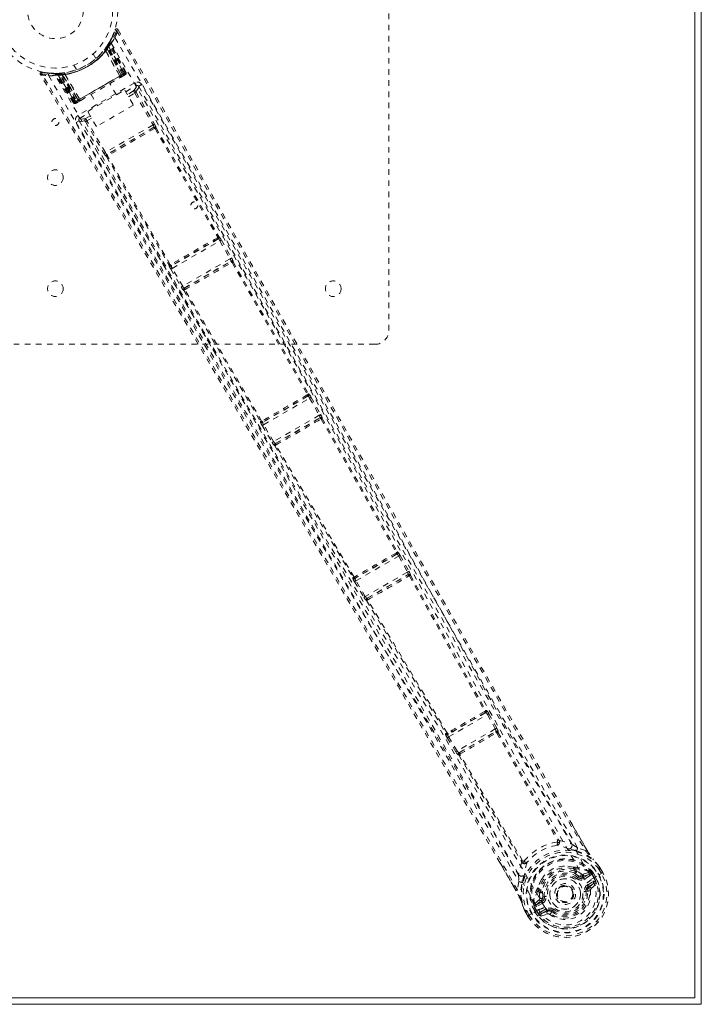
# Model space of a CAD drawing. Header units: inches. Extents: x 13.9 to 73.4, y 20.6 to 56.4.
# Tile 5 of 6: x 61.1 to 73.4, y 20.6 to 38.3. Entities that reach past the tile are written whole.
import ezdxf

# ---------------------------------------------------------------- set-up
doc = ezdxf.new("R2010")
doc.units = ezdxf.units.IN
doc.header["$MEASUREMENT"] = 0
doc.linetypes.add('SLD-Dashed', pattern=[0.075, 0.05, -0.025])
doc.linetypes.add('SLD-Solid', pattern=[0])

msp = doc.modelspace()

# ---------------------------------------------------------------- linework, layer by layer
at = {"color": 7, "linetype": 'SLD-Solid', "lineweight": 15}
for p, q in [((73.386, 20.614), (73.386, 56.364)), ((73.268, 20.732), (73.268, 56.246)), ((73.268, 20.732), (73.268, 56.246)), ((14.004, 20.732), (73.268, 20.732)), ((14.004, 20.732), (73.268, 20.732)), ((13.886, 20.614), (73.386, 20.614))]:
    msp.add_line(p, q, dxfattribs=at)
at = {"color": 7, "linetype": 'SLD-Dashed', "lineweight": 0}
for p, q in [((67.761, 44.239), (67.761, 32.739)), ((62.786, 38.02), (62.834, 38.144)), ((62.889, 38.15), (62.863, 38.135)), ((62.73, 37.913), (62.689, 37.85)), ((62.725, 37.907), (62.782, 38.013)), ((62.748, 37.945), (62.74, 37.931)), ((62.748, 37.916), (62.74, 37.902)), ((63.032, 37.381), (62.748, 37.916)), ((62.794, 38.037), (62.785, 38.014)), ((62.657, 37.808), (62.676, 37.835)), ((62.665, 37.773), (62.663, 37.77)), ((62.92, 37.315), (62.663, 37.77)), ((62.665, 37.773), (62.922, 37.317)), ((62.677, 37.832), (62.7, 37.815)), ((62.687, 37.846), (62.688, 37.848)), ((62.687, 37.817), (62.688, 37.819)), ((62.946, 37.33), (62.687, 37.817)), ((62.729, 37.883), (62.688, 37.819)), ((62.689, 37.85), (62.688, 37.848)), ((62.688, 37.819), (62.947, 37.331)), ((62.696, 37.86), (62.72, 37.844)), ((62.971, 37.345), (62.7, 37.815)), ((62.987, 37.354), (62.712, 37.832)), ((62.72, 37.844), (62.999, 37.361)), ((63.006, 37.361), (62.727, 37.886)), ((63.005, 37.365), (62.729, 37.883)), ((63.021, 37.374), (62.74, 37.902)), ((62.487, 37.631), (62.439, 37.714)), ((61.523, 37.387), (61.649, 37.372)), ((62.093, 37.514), (62.141, 37.431)), ((63.032, 37.381), (62.999, 37.361)), ((63.021, 37.374), (63.032, 37.381)), ((61.755, 37.362), (61.739, 37.362)), ((61.762, 37.361), (61.746, 37.361)), ((61.78, 37.348), (61.764, 37.348)), ((62.085, 36.834), (61.764, 37.348)), ((61.851, 37.365), (61.776, 37.362)), ((62.097, 36.84), (61.78, 37.348)), ((61.8, 37.351), (62.115, 36.847)), ((61.878, 37.351), (61.802, 37.348)), ((62.113, 36.85), (61.802, 37.348)), ((61.84, 37.365), (61.838, 37.364)), ((62.119, 36.853), (61.84, 37.336)), ((61.852, 37.366), (61.851, 37.365)), ((61.854, 37.366), (61.852, 37.366)), ((62.131, 36.86), (61.855, 37.337)), ((61.875, 37.339), (61.872, 37.367)), ((61.875, 37.339), (62.147, 36.869)), ((61.878, 37.351), (61.88, 37.351)), ((62.171, 36.883), (61.878, 37.351)), ((61.88, 37.351), (62.172, 36.884)), ((61.923, 37.374), (61.917, 37.373)), ((61.933, 37.348), (61.929, 37.349)), ((62.195, 36.897), (61.929, 37.349)), ((61.933, 37.348), (62.198, 36.899)), ((62.998, 37.361), (62.119, 36.853)), ((62.131, 36.86), (62.987, 37.354)), ((62.971, 37.345), (62.147, 36.869)), ((62.92, 37.315), (62.922, 37.317)), ((62.947, 37.331), (62.946, 37.33)), ((62.946, 37.297), (62.993, 37.325)), ((62.947, 37.331), (63.005, 37.365)), ((63.189, 37.196), (62.166, 36.606)), ((62.342, 36.68), (63.008, 37.065)), ((62.858, 36.978), (62.742, 37.18)), ((63.008, 37.065), (63.165, 36.793)), ((63.027, 37.033), (63.219, 37.144)), ((63.168, 37.048), (63.055, 36.983)), ((63.26, 37.133), (63.253, 37.141)), ((63.259, 37.133), (63.253, 37.141)), ((63.313, 37.163), (63.26, 37.133)), ((63.262, 37.13), (63.261, 37.131)), ((62.131, 36.86), (62.097, 36.84)), ((62.113, 36.85), (62.171, 36.883)), ((62.153, 36.839), (62.2, 36.867)), ((62.172, 36.884), (62.171, 36.883)), ((62.195, 36.897), (62.198, 36.899)), ((62.212, 36.874), (62.218, 36.877)), ((62.404, 36.985), (62.521, 36.783)), ((63.078, 36.944), (63.189, 37.009)), ((63.189, 37.009), (63.518, 36.436)), ((63.215, 37.024), (63.544, 36.451)), ((62.085, 36.834), (62.097, 36.84)), ((62.499, 36.408), (62.342, 36.68)), ((63.165, 36.793), (62.499, 36.408)), ((62.186, 36.512), (62.134, 36.482)), ((62.182, 36.523), (62.186, 36.512)), ((62.182, 36.523), (62.186, 36.514)), ((62.187, 36.511), (62.188, 36.509)), ((62.196, 36.554), (62.361, 36.648)), ((62.303, 36.497), (62.634, 35.926)), ((62.389, 36.599), (62.305, 36.55)), ((62.412, 36.56), (62.329, 36.512)), ((62.66, 35.941), (62.329, 36.512)), ((63.518, 36.436), (62.66, 35.941)), ((63.533, 36.394), (62.689, 35.906)), ((63.533, 36.394), (63.533, 36.393)), ((63.555, 36.37), (64.682, 34.415)), ((63.574, 36.382), (63.573, 36.382)), ((63.573, 36.382), (64.7, 34.427)), ((62.679, 35.866), (62.68, 35.866)), ((62.68, 35.866), (63.81, 33.912)), ((62.69, 35.907), (62.689, 35.906)), ((63.829, 33.922), (62.699, 35.876)), ((64.693, 34.386), (63.848, 33.898)), ((64.685, 34.384), (64.686, 34.384)), ((64.689, 34.386), (64.693, 34.386)), ((64.7, 34.427), (64.704, 34.427)), ((63.864, 33.856), (64.722, 34.351)), ((64.722, 34.351), (64.905, 34.028)), ((64.748, 34.365), (64.931, 34.043)), ((64.905, 34.028), (64.052, 33.536)), ((63.81, 33.912), (63.807, 33.909)), ((63.839, 33.841), (64.026, 33.521)), ((63.848, 33.898), (63.85, 33.902)), ((63.853, 33.904), (63.854, 33.904)), ((64.052, 33.536), (63.864, 33.856)), ((64.081, 33.501), (64.92, 33.985)), ((64.916, 33.982), (64.916, 33.982)), ((64.92, 33.985), (64.919, 33.984)), ((64.942, 33.961), (66.297, 31.584)), ((64.961, 33.974), (64.96, 33.973)), ((64.96, 33.973), (66.315, 31.596)), ((64.083, 33.501), (64.081, 33.501)), ((64.087, 33.503), (64.087, 33.503)), ((64.071, 33.46), (64.072, 33.46)), ((64.072, 33.46), (65.453, 31.098)), ((65.473, 31.108), (64.092, 33.47)), ((67.511, 32.489), (56.011, 32.489)), ((66.309, 31.556), (65.491, 31.083)), ((66.301, 31.554), (66.301, 31.554)), ((66.304, 31.556), (66.309, 31.556)), ((66.315, 31.596), (66.32, 31.596)), ((66.363, 31.535), (66.535, 31.227)), ((65.508, 31.042), (66.337, 31.52)), ((66.337, 31.52), (66.509, 31.212)), ((66.509, 31.212), (65.689, 30.739)), ((65.453, 31.098), (65.45, 31.094)), ((65.483, 31.026), (65.663, 30.723)), ((65.491, 31.083), (65.494, 31.088)), ((65.497, 31.09), (65.497, 31.09)), ((65.689, 30.739), (65.508, 31.042)), ((65.719, 30.704), (66.524, 31.169)), ((66.52, 31.165), (66.519, 31.165)), ((66.524, 31.169), (66.523, 31.168)), ((66.546, 31.144), (67.896, 28.74)), ((66.565, 31.158), (66.564, 31.156)), ((66.564, 31.156), (67.915, 28.753)), ((65.708, 30.663), (65.71, 30.663)), ((65.71, 30.663), (67.116, 28.292)), ((65.72, 30.704), (65.719, 30.704)), ((65.724, 30.706), (65.724, 30.706)), ((67.136, 28.301), (65.73, 30.673)), ((67.911, 28.713), (67.152, 28.275)), ((67.904, 28.713), (67.911, 28.713)), ((67.915, 28.753), (67.922, 28.753)), ((67.169, 28.233), (67.939, 28.677)), ((67.939, 28.677), (68.096, 28.39)), ((67.965, 28.692), (68.122, 28.405)), ((68.096, 28.39), (67.339, 27.953)), ((67.37, 27.919), (68.11, 28.346)), ((68.11, 28.346), (68.108, 28.344)), ((67.116, 28.292), (67.112, 28.286)), ((67.144, 28.218), (67.314, 27.938)), ((67.152, 28.275), (67.156, 28.281)), ((67.339, 27.953), (67.169, 28.233)), ((68.151, 28.335), (68.15, 28.333)), ((67.36, 27.878), (67.362, 27.878)), ((67.373, 27.92), (67.37, 27.919)), ((69.506, 25.901), (69.518, 25.903)), ((69.506, 25.863), (68.823, 25.468)), ((68.838, 25.425), (69.536, 25.828)), ((69.495, 25.861), (69.506, 25.863)), ((69.536, 25.828), (69.677, 25.569)), ((69.562, 25.842), (69.703, 25.583)), ((69.677, 25.569), (68.992, 25.174)), ((69.026, 25.141), (69.688, 25.523)), ((69.688, 25.523), (69.685, 25.52)), ((69.703, 25.583), (69.715, 25.558)), ((69.729, 25.512), (69.726, 25.508)), ((68.79, 25.487), (68.783, 25.478)), ((68.813, 25.409), (68.967, 25.158)), ((68.818, 25.496), (68.818, 25.496)), ((68.823, 25.468), (68.83, 25.477)), ((68.992, 25.174), (68.838, 25.425)), ((69.707, 25.495), (70.799, 23.562)), ((69.726, 25.508), (70.818, 23.576)), ((68.967, 25.158), (68.982, 25.135)), ((69.016, 25.1), (69.02, 25.101)), ((69.02, 25.101), (70.147, 23.189)), ((69.03, 25.142), (69.026, 25.141)), ((70.169, 23.198), (69.041, 25.111)), ((69.044, 25.118), (69.044, 25.118)), ((71.022, 23.92), (71.326, 23.394)), ((70.8, 23.561), (70.8, 23.562)), ((70.831, 23.563), (70.831, 23.563)), ((71.3, 23.38), (71.159, 23.431)), ((71.434, 23.23), (71.445, 23.216)), ((70.051, 22.658), (69.764, 23.155)), ((70.153, 23.171), (70.153, 23.171)), ((70.169, 23.198), (70.169, 23.197)), ((71.084, 23.08), (71.104, 23.069)), ((71.121, 23.003), (71.102, 23.037)), ((71.12, 23.051), (71.14, 23.017)), ((71.549, 23.092), (71.546, 23.096)), ((71.587, 22.97), (71.548, 23.036)), ((71.612, 22.984), (71.572, 23.052)), ((71.573, 23.052), (71.573, 23.052)), ((71.613, 22.985), (71.573, 23.052)), ((71.18, 22.921), (71.102, 22.976)), ((71.163, 22.898), (71.18, 22.921)), ((71.18, 22.921), (71.2, 22.911)), ((71.249, 22.913), (71.373, 22.956)), ((71.249, 22.913), (71.261, 22.892)), ((71.259, 22.953), (71.37, 22.993)), ((71.373, 22.956), (71.261, 22.892)), ((71.388, 22.93), (71.276, 22.866)), ((71.384, 22.989), (71.37, 22.993)), ((71.388, 22.987), (71.384, 22.989)), ((71.405, 22.971), (71.413, 22.958)), ((71.419, 22.957), (71.405, 22.971)), ((71.413, 22.958), (71.451, 22.892)), ((71.417, 22.872), (71.543, 22.945)), ((71.417, 22.872), (71.417, 22.871)), ((71.42, 22.956), (71.444, 22.973)), ((71.456, 22.894), (71.42, 22.956)), ((71.444, 22.973), (71.445, 22.972)), ((71.445, 22.972), (71.482, 22.909)), ((71.451, 22.892), (71.456, 22.894)), ((71.543, 22.945), (71.563, 22.956)), ((71.563, 22.956), (71.609, 22.982)), ((71.609, 22.982), (71.613, 22.985)), ((70.102, 22.821), (70.076, 22.673)), ((70.443, 22.687), (70.444, 22.71)), ((71.337, 22.76), (71.438, 22.818)), ((71.352, 22.734), (71.453, 22.792)), ((71.362, 22.716), (71.352, 22.734)), ((71.453, 22.792), (71.362, 22.716)), ((71.406, 22.696), (71.497, 22.776)), ((70.451, 22.664), (70.47, 22.631)), ((70.47, 22.631), (70.478, 22.529)), ((70.473, 22.673), (70.492, 22.64)), ((70.525, 22.643), (70.533, 22.548)), ((70.533, 22.548), (70.562, 22.551)), ((70.8, 22.52), (70.793, 22.533)), ((70.805, 22.512), (70.8, 22.52)), ((71.332, 22.649), (71.308, 22.646)), ((70.357, 22.345), (70.383, 22.358)), ((70.357, 22.344), (70.357, 22.345)), ((70.393, 22.28), (70.357, 22.344)), ((70.373, 22.405), (70.372, 22.401)), ((70.373, 22.405), (70.376, 22.419)), ((70.373, 22.405), (70.373, 22.405)), ((70.383, 22.359), (70.373, 22.383)), ((70.466, 22.495), (70.376, 22.419)), ((70.376, 22.419), (70.376, 22.419)), ((70.376, 22.419), (70.376, 22.419)), ((70.378, 22.378), (70.386, 22.365)), ((70.383, 22.359), (70.378, 22.378)), ((70.384, 22.357), (70.419, 22.295)), ((70.386, 22.365), (70.423, 22.298)), ((70.407, 22.399), (70.506, 22.484)), ((70.518, 22.463), (70.407, 22.399)), ((70.533, 22.437), (70.422, 22.373)), ((70.494, 22.273), (70.594, 22.331)), ((70.506, 22.484), (70.518, 22.463)), ((70.201, 22.314), (70.199, 22.318)), ((70.262, 22.205), (70.224, 22.273)), ((70.224, 22.273), (70.224, 22.273)), ((70.225, 22.274), (70.264, 22.205)), ((70.25, 22.287), (70.288, 22.22)), ((70.262, 22.205), (70.266, 22.207)), ((70.312, 22.234), (70.266, 22.207)), ((70.458, 22.318), (70.312, 22.234)), ((70.423, 22.298), (70.419, 22.295)), ((70.423, 22.298), (70.423, 22.298)), ((70.458, 22.318), (70.458, 22.318)), ((70.5, 22.201), (70.615, 22.24)), ((70.509, 22.247), (70.609, 22.305)), ((70.62, 22.288), (70.509, 22.247)), ((70.62, 22.288), (70.609, 22.305)), ((70.657, 22.233), (70.693, 22.28)), ((70.693, 22.28), (70.687, 22.284)), ((70.708, 22.299), (70.693, 22.28))]:
    msp.add_line(p, q, dxfattribs=at)
at = {"color": 7, "linetype": 'SLD-Dashed', "lineweight": 0, "flags": 128}
for points in [[(62.863, 38.135), (63.325, 37.322), (63.806, 36.477), (64.305, 35.601), (64.685, 34.933), (64.736, 34.844), (64.787, 34.755), (64.837, 34.665), (64.889, 34.576), (64.94, 34.486), (65.001, 34.378), (65.183, 34.059), (65.348, 33.768), (65.498, 33.504), (65.633, 33.268), (65.884, 32.827), (66.104, 32.441), (66.429, 31.869), (66.726, 31.348), (66.994, 30.878), (67.295, 30.349), (67.602, 29.811), (68.196, 28.77), (68.829, 27.663), (69.442, 26.594), (70.061, 25.518), (70.686, 24.436), (71.3, 23.38)], [(62.889, 38.15), (64.991, 34.456), (67.094, 30.763), (69.201, 27.073), (71.022, 23.92)], [(62.833, 38.009), (64.056, 35.895), (65.274, 33.778), (66.482, 31.658), (67.678, 29.533), (68.611, 27.862), (69.541, 26.192), (70.473, 24.526), (71.417, 22.872)], [(62.65, 37.796), (62.649, 37.794), (62.649, 37.792), (62.65, 37.79), (62.652, 37.787), (62.654, 37.784), (62.657, 37.78), (62.661, 37.777), (62.665, 37.773)], [(62.706, 37.875), (62.702, 37.867), (62.698, 37.859)], [(62.766, 37.906), (63.987, 35.797), (65.201, 33.684), (66.405, 31.568), (67.597, 29.447), (68.526, 27.779), (69.452, 26.112), (70.382, 24.449), (71.325, 22.798)], [(61.523, 37.384), (61.515, 37.384), (61.507, 37.382), (61.499, 37.378), (61.493, 37.373), (61.489, 37.367), (61.487, 37.36), (61.487, 37.352), (61.49, 37.345)], [(62.066, 37.405), (62.078, 37.407), (62.089, 37.412)], [(61.491, 37.343), (61.492, 37.343), (61.493, 37.344), (61.498, 37.347), (61.507, 37.352), (61.512, 37.355), (61.517, 37.358)], [(69.764, 23.155), (67.927, 26.338), (65.785, 30.008), (63.638, 33.675), (61.491, 37.343)], [(70.076, 22.673), (69.412, 23.832), (68.735, 25.004), (68.043, 26.197), (67.377, 27.343), (66.688, 28.523), (65.999, 29.702), (65.342, 30.825), (64.759, 31.82), (64.352, 32.516), (63.683, 33.659), (63.105, 34.645), (62.555, 35.585), (62.025, 36.49), (61.517, 37.358)], [(61.641, 37.321), (62.86, 35.204), (64.085, 33.091), (65.317, 30.985), (66.558, 28.886), (67.539, 27.243), (68.521, 25.603), (69.497, 23.962), (70.458, 22.318)], [(61.687, 37.367), (61.729, 37.362), (61.914, 37.374)], [(61.739, 37.362), (61.741, 37.362), (61.741, 37.362)], [(70.568, 22.361), (69.592, 24.033), (68.599, 25.699), (67.6, 27.364), (66.602, 29.033), (65.609, 30.707), (64.319, 32.907), (63.038, 35.114), (61.763, 37.327)], [(61.917, 37.373), (61.919, 37.372), (61.92, 37.371), (61.922, 37.369), (61.923, 37.366), (61.925, 37.363), (61.926, 37.358), (61.928, 37.354), (61.929, 37.349)], [(62.198, 36.899), (62.377, 37.002), (62.559, 37.107), (62.741, 37.212), (62.92, 37.315)], [(62.219, 36.877), (62.395, 36.979), (62.573, 37.082), (62.752, 37.185), (62.928, 37.287)], [(62.922, 37.317), (62.931, 37.322), (62.938, 37.326), (62.943, 37.329), (62.946, 37.33)], [(62.922, 37.317), (62.925, 37.312), (62.927, 37.307), (62.929, 37.302), (62.93, 37.298), (62.93, 37.294), (62.93, 37.291), (62.93, 37.288), (62.928, 37.287)], [(62.928, 37.287), (62.931, 37.288), (62.932, 37.289), (62.934, 37.29), (62.934, 37.291)], [(63.005, 37.365), (63.005, 37.364), (63.003, 37.364), (63, 37.362), (62.996, 37.359), (62.991, 37.356), (62.984, 37.353), (62.978, 37.349), (62.971, 37.345)], [(62.987, 37.354), (62.999, 37.361), (63.01, 37.368), (63.018, 37.372), (63.021, 37.374)], [(63.001, 37.329), (63.004, 37.331), (63.007, 37.332), (63.008, 37.333), (63.009, 37.334)], [(63.219, 37.144), (63.214, 37.108), (63.168, 37.048)], [(63.219, 37.144), (63.219, 37.146), (63.217, 37.149), (63.214, 37.154), (63.21, 37.16), (63.206, 37.168), (63.201, 37.177), (63.195, 37.186), (63.189, 37.196)], [(63.26, 37.133), (63.255, 37.097), (63.209, 37.037)], [(71.052, 23.498), (69.091, 26.899), (67.145, 30.308), (65.203, 33.721), (63.26, 37.133)], [(71.159, 23.431), (70.779, 24.087), (70.381, 24.775), (69.967, 25.494), (69.535, 26.246), (69.112, 26.984), (68.755, 27.606), (68.415, 28.201), (68.051, 28.84), (67.661, 29.523), (67.542, 29.733), (67.42, 29.946), (67.296, 30.164), (67.188, 30.353), (67.101, 30.507), (67.009, 30.668), (66.913, 30.836), (66.813, 31.012), (66.611, 31.368), (66.393, 31.751), (66.159, 32.161), (66.114, 32.241), (66.102, 32.262), (66.094, 32.276), (66.082, 32.296), (66.068, 32.322), (66.05, 32.353), (66.03, 32.389), (65.957, 32.516), (65.862, 32.684), (65.762, 32.859), (65.646, 33.062), (65.514, 33.295), (65.457, 33.395), (65.398, 33.499), (65.336, 33.608), (65.272, 33.721), (65.231, 33.793), (65.191, 33.862), (64.778, 34.588), (64.38, 35.287), (64.003, 35.949), (63.647, 36.575), (63.313, 37.163)], [(62.119, 36.853), (62.106, 36.846), (62.095, 36.839), (62.091, 36.837), (62.088, 36.835), (62.085, 36.834)], [(62.147, 36.869), (62.14, 36.865), (62.133, 36.861), (62.127, 36.858), (62.122, 36.855), (62.118, 36.852), (62.115, 36.851), (62.113, 36.85), (62.113, 36.85)], [(62.172, 36.884), (62.174, 36.885), (62.179, 36.888), (62.187, 36.892), (62.195, 36.897)], [(62.218, 36.877), (62.214, 36.877), (62.208, 36.881), (62.202, 36.888), (62.195, 36.897)], [(63.215, 37.024), (63.212, 37.022), (63.206, 37.019), (63.199, 37.014), (63.189, 37.009)], [(62.137, 36.83), (62.138, 36.831), (62.14, 36.832), (62.142, 36.833), (62.146, 36.835)], [(62.162, 36.844), (62.16, 36.843), (62.158, 36.842), (62.155, 36.841)], [(62.166, 36.606), (62.178, 36.586), (62.187, 36.569), (62.194, 36.558), (62.196, 36.554)], [(62.186, 36.512), (62.22, 36.499), (62.294, 36.509)], [(62.186, 36.512), (64.17, 33.124), (66.154, 29.736), (68.133, 26.346), (70.098, 22.948)], [(62.305, 36.55), (62.231, 36.54), (62.196, 36.554)], [(62.303, 36.497), (62.306, 36.499), (62.312, 36.502), (62.32, 36.507), (62.329, 36.512)], [(62.134, 36.482), (62.443, 35.955), (62.769, 35.396), (63.114, 34.808), (63.477, 34.189), (63.851, 33.548), (63.902, 33.462), (63.953, 33.376), (64.004, 33.289), (64.055, 33.201), (64.106, 33.113), (64.171, 33.003), (64.366, 32.67), (64.539, 32.374), (64.691, 32.115), (64.822, 31.892), (64.893, 31.77), (64.957, 31.662), (65.011, 31.568), (65.057, 31.49), (65.094, 31.426), (65.123, 31.378), (65.189, 31.265), (65.277, 31.114), (65.541, 30.664), (65.784, 30.248), (65.901, 30.05), (66.011, 29.86), (66.117, 29.68), (66.248, 29.455), (66.381, 29.229), (66.51, 29.008), (66.636, 28.793), (67.2, 27.827), (67.8, 26.799), (68.373, 25.814), (68.952, 24.815), (69.535, 23.808), (70.102, 22.821)], [(63.529, 36.391), (63.427, 36.332), (63.324, 36.272), (63.221, 36.213), (63.117, 36.153), (63.022, 36.098), (62.927, 36.043), (62.835, 35.99), (62.764, 35.949), (62.694, 35.909)], [(63.547, 36.372), (63.338, 36.251), (63.124, 36.127), (62.911, 36.004), (62.701, 35.883)], [(63.544, 36.451), (63.543, 36.451), (63.541, 36.45), (63.538, 36.448), (63.535, 36.446), (63.531, 36.444), (63.527, 36.442), (63.522, 36.439), (63.518, 36.436)], [(63.555, 36.37), (63.558, 36.376), (63.559, 36.382), (63.558, 36.388), (63.556, 36.392), (63.551, 36.395), (63.545, 36.396), (63.539, 36.396), (63.533, 36.393)], [(63.555, 36.37), (63.551, 36.372), (63.549, 36.372), (63.548, 36.372), (63.547, 36.372)], [(62.474, 36.02), (62.698, 35.638), (62.986, 35.145), (63.254, 34.687), (63.503, 34.262), (63.728, 33.877), (63.935, 33.525), (64.122, 33.206), (64.29, 32.919), (64.52, 32.526), (64.67, 32.27)], [(62.66, 35.941), (62.651, 35.936), (62.643, 35.931), (62.637, 35.928), (62.634, 35.926)], [(62.69, 35.907), (62.685, 35.902), (62.681, 35.897), (62.679, 35.892), (62.68, 35.886), (62.682, 35.882), (62.687, 35.878), (62.692, 35.876), (62.699, 35.876)], [(64.679, 34.408), (64.68, 34.409), (64.681, 34.409), (64.681, 34.411), (64.682, 34.415)], [(64.689, 34.386), (64.694, 34.39), (64.698, 34.395), (64.7, 34.4), (64.7, 34.405), (64.697, 34.409), (64.693, 34.413), (64.688, 34.415), (64.682, 34.415)], [(64.748, 34.365), (64.747, 34.365), (64.745, 34.364), (64.743, 34.362), (64.739, 34.361), (64.735, 34.358), (64.731, 34.356), (64.727, 34.353), (64.722, 34.351)], [(64.931, 34.043), (64.928, 34.042), (64.922, 34.038), (64.914, 34.034), (64.905, 34.028)], [(64.938, 34.029), (64.936, 34.033), (64.929, 34.042)], [(63.829, 33.922), (63.826, 33.917), (63.825, 33.911), (63.826, 33.906), (63.828, 33.902), (63.833, 33.899), (63.838, 33.898), (63.844, 33.899), (63.85, 33.902)], [(63.829, 33.922), (63.832, 33.921), (63.834, 33.921), (63.835, 33.921), (63.836, 33.921)], [(63.864, 33.856), (63.86, 33.853), (63.855, 33.85), (63.851, 33.848), (63.847, 33.845), (63.844, 33.844), (63.841, 33.842), (63.84, 33.841), (63.839, 33.841)], [(64.942, 33.961), (64.945, 33.967), (64.946, 33.973), (64.945, 33.979), (64.943, 33.983), (64.938, 33.986), (64.932, 33.987), (64.926, 33.987), (64.919, 33.984)], [(64.942, 33.961), (64.938, 33.963), (64.936, 33.963), (64.935, 33.963), (64.934, 33.962)], [(64.052, 33.536), (64.043, 33.531), (64.035, 33.526), (64.029, 33.522), (64.026, 33.521)], [(64.028, 33.522), (64.033, 33.511), (64.035, 33.508)], [(64.083, 33.501), (64.078, 33.497), (64.074, 33.492), (64.072, 33.486), (64.072, 33.481), (64.075, 33.476), (64.079, 33.472), (64.085, 33.47), (64.092, 33.47)], [(64.094, 33.477), (64.094, 33.477), (64.093, 33.476), (64.092, 33.474), (64.092, 33.47)], [(66.294, 31.578), (66.295, 31.578), (66.296, 31.579), (66.297, 31.58), (66.297, 31.584)], [(66.304, 31.556), (66.309, 31.56), (66.313, 31.564), (66.315, 31.57), (66.315, 31.575), (66.312, 31.579), (66.308, 31.582), (66.303, 31.584), (66.297, 31.584)], [(66.363, 31.535), (66.362, 31.534), (66.36, 31.533), (66.358, 31.532), (66.354, 31.53), (66.351, 31.528), (66.346, 31.525), (66.342, 31.523), (66.337, 31.52)], [(66.535, 31.227), (66.532, 31.225), (66.526, 31.222), (66.518, 31.217), (66.509, 31.212)], [(66.544, 31.21), (66.541, 31.214), (66.533, 31.225)], [(65.473, 31.108), (65.47, 31.103), (65.469, 31.097), (65.47, 31.092), (65.472, 31.088), (65.476, 31.085), (65.482, 31.085), (65.488, 31.085), (65.494, 31.088)], [(65.473, 31.108), (65.476, 31.107), (65.478, 31.107), (65.479, 31.107), (65.48, 31.107)], [(65.508, 31.042), (65.504, 31.039), (65.499, 31.036), (65.495, 31.034), (65.491, 31.031), (65.488, 31.029), (65.485, 31.028), (65.484, 31.027), (65.483, 31.026)], [(66.546, 31.144), (66.549, 31.15), (66.55, 31.156), (66.55, 31.162), (66.547, 31.167), (66.542, 31.17), (66.536, 31.171), (66.53, 31.17), (66.523, 31.168)], [(66.546, 31.144), (66.542, 31.146), (66.54, 31.146), (66.539, 31.146), (66.538, 31.145)], [(65.689, 30.739), (65.68, 30.733), (65.672, 30.728), (65.666, 30.725), (65.663, 30.723)], [(65.665, 30.725), (65.671, 30.712), (65.674, 30.707)], [(65.72, 30.704), (65.715, 30.7), (65.711, 30.695), (65.709, 30.689), (65.709, 30.683), (65.712, 30.678), (65.717, 30.675), (65.723, 30.673), (65.73, 30.673)], [(65.732, 30.68), (65.731, 30.679), (65.731, 30.679), (65.73, 30.677), (65.73, 30.673)], [(67.894, 28.734), (67.895, 28.734), (67.895, 28.735), (67.896, 28.737), (67.896, 28.74)], [(67.904, 28.713), (67.909, 28.716), (67.912, 28.721), (67.914, 28.726), (67.914, 28.731), (67.912, 28.735), (67.908, 28.738), (67.902, 28.74), (67.896, 28.74)], [(67.965, 28.692), (67.964, 28.691), (67.962, 28.69), (67.959, 28.689), (67.956, 28.687), (67.952, 28.685), (67.948, 28.682), (67.943, 28.68), (67.939, 28.677)], [(68.122, 28.405), (68.119, 28.403), (68.113, 28.4), (68.105, 28.395), (68.096, 28.39)], [(68.131, 28.32), (68.134, 28.326), (68.136, 28.332), (68.135, 28.338), (68.132, 28.343), (68.128, 28.346), (68.122, 28.348), (68.115, 28.347), (68.108, 28.344)], [(68.131, 28.388), (68.128, 28.392), (68.12, 28.403)], [(67.136, 28.301), (67.133, 28.296), (67.132, 28.29), (67.132, 28.285), (67.135, 28.281), (67.139, 28.279), (67.144, 28.278), (67.15, 28.279), (67.156, 28.281)], [(67.169, 28.233), (67.165, 28.23), (67.16, 28.228), (67.156, 28.225), (67.152, 28.223), (67.149, 28.221), (67.146, 28.219), (67.145, 28.218), (67.144, 28.218)], [(68.131, 28.32), (68.809, 27.103), (69.487, 25.887)], [(68.15, 28.333), (68.828, 27.116), (69.506, 25.901)], [(67.339, 27.953), (67.33, 27.948), (67.322, 27.943), (67.316, 27.939), (67.314, 27.938)], [(67.316, 27.939), (67.322, 27.926), (67.324, 27.922)], [(67.373, 27.92), (67.367, 27.915), (67.363, 27.91), (67.361, 27.904), (67.362, 27.898), (67.365, 27.893), (67.37, 27.89), (67.376, 27.888), (67.383, 27.888)], [(67.362, 27.878), (68.077, 26.682), (68.79, 25.487)], [(67.385, 27.895), (67.384, 27.895), (67.384, 27.894), (67.383, 27.892), (67.383, 27.888)], [(68.811, 25.497), (68.098, 26.692), (67.383, 27.888)], [(69.485, 25.881), (69.486, 25.881), (69.486, 25.882), (69.487, 25.884), (69.487, 25.887)], [(69.495, 25.861), (69.5, 25.864), (69.504, 25.869), (69.505, 25.874), (69.505, 25.879), (69.503, 25.882), (69.499, 25.885), (69.493, 25.887), (69.487, 25.887)], [(69.562, 25.842), (69.561, 25.842), (69.559, 25.841), (69.557, 25.839), (69.553, 25.837), (69.55, 25.835), (69.545, 25.833), (69.541, 25.831), (69.536, 25.828)], [(69.703, 25.583), (69.7, 25.582), (69.694, 25.578), (69.686, 25.574), (69.677, 25.569)], [(69.707, 25.495), (69.71, 25.501), (69.712, 25.507), (69.711, 25.513), (69.708, 25.518), (69.704, 25.522), (69.698, 25.523), (69.691, 25.523), (69.685, 25.52)], [(68.811, 25.497), (68.808, 25.492), (68.807, 25.486), (68.808, 25.481), (68.81, 25.477), (68.814, 25.475), (68.819, 25.474), (68.825, 25.474), (68.83, 25.477)], [(68.838, 25.425), (68.833, 25.422), (68.829, 25.419), (68.825, 25.417), (68.821, 25.415), (68.818, 25.413), (68.816, 25.411), (68.814, 25.41), (68.813, 25.409)], [(69.707, 25.495), (69.703, 25.497), (69.701, 25.497), (69.7, 25.497), (69.699, 25.496)], [(68.992, 25.174), (68.984, 25.169), (68.975, 25.164), (68.97, 25.16), (68.967, 25.158)], [(69.03, 25.142), (69.025, 25.138), (69.021, 25.133), (69.019, 25.127), (69.02, 25.121), (69.023, 25.116), (69.028, 25.113), (69.034, 25.111), (69.041, 25.111)], [(69.044, 25.118), (69.043, 25.117), (69.043, 25.117), (69.042, 25.115), (69.041, 25.111)], [(71.324, 23.393), (71.185, 23.633), (71.064, 23.841), (71.019, 23.919)], [(70.792, 23.534), (70.801, 23.528), (70.81, 23.525), (70.819, 23.525), (70.827, 23.528), (70.832, 23.534), (70.835, 23.543), (70.834, 23.553), (70.831, 23.563)], [(70.831, 23.563), (70.943, 23.537), (71.052, 23.498)], [(71.016, 23.403), (71.004, 23.406), (70.996, 23.409)], [(71.326, 23.394), (71.326, 23.394), (71.325, 23.394), (71.323, 23.393), (71.32, 23.391), (71.316, 23.389), (71.311, 23.386), (71.306, 23.383), (71.3, 23.38)], [(71.143, 23.375), (71.291, 23.319), (71.438, 23.224)], [(71.445, 23.216), (71.442, 23.221), (71.438, 23.224)], [(71.546, 23.096), (71.489, 23.168), (71.438, 23.224)], [(71.549, 23.092), (71.494, 23.162), (71.445, 23.216)], [(69.767, 23.157), (69.888, 22.946), (70.052, 22.659)], [(70.153, 23.171), (70.118, 23.061), (70.098, 22.948)], [(70.153, 23.171), (70.16, 23.163), (70.168, 23.158), (70.177, 23.156), (70.185, 23.157), (70.191, 23.162), (70.196, 23.17), (70.197, 23.18), (70.196, 23.19)], [(71.084, 23.08), (70.984, 23.098), (70.923, 23.097)], [(71.104, 23.069), (71.105, 23.069), (71.12, 23.051)], [(71.548, 23.037), (71.547, 23.041), (71.548, 23.055), (71.548, 23.06), (71.546, 23.065), (71.544, 23.069), (71.544, 23.071), (71.544, 23.073), (71.547, 23.076), (71.549, 23.078), (71.55, 23.08), (71.55, 23.082), (71.549, 23.086), (71.545, 23.093), (71.545, 23.095), (71.545, 23.096), (71.545, 23.096), (71.546, 23.096)], [(71.548, 23.036), (71.553, 23.04), (71.558, 23.043), (71.563, 23.046), (71.567, 23.048), (71.57, 23.05), (71.573, 23.051), (71.573, 23.052), (71.573, 23.052)], [(70.198, 22.931), (70.201, 22.943), (70.203, 22.951)], [(70.509, 22.858), (70.478, 22.806), (70.444, 22.71)], [(71.14, 23.017), (71.18, 22.993), (71.224, 22.959)], [(71.145, 22.874), (71.148, 22.879), (71.151, 22.883), (71.154, 22.887), (71.157, 22.891), (71.159, 22.894), (71.161, 22.896), (71.162, 22.897), (71.163, 22.898)], [(71.224, 22.959), (71.245, 22.951), (71.259, 22.953)], [(71.276, 22.866), (71.273, 22.871), (71.27, 22.876), (71.268, 22.88), (71.266, 22.884), (71.264, 22.887), (71.262, 22.89), (71.261, 22.891), (71.261, 22.892)], [(71.388, 22.93), (71.385, 22.935), (71.382, 22.94), (71.38, 22.945), (71.377, 22.948), (71.376, 22.952), (71.374, 22.954), (71.373, 22.956), (71.373, 22.956)], [(71.413, 22.958), (71.402, 22.942), (71.388, 22.93)], [(71.419, 22.957), (71.42, 22.956), (71.42, 22.956)], [(71.613, 22.985), (71.613, 22.985), (71.612, 22.984), (71.61, 22.983), (71.607, 22.981), (71.603, 22.979), (71.598, 22.976), (71.592, 22.973), (71.587, 22.97)], [(70.142, 22.476), (70.134, 22.65), (70.159, 22.807)], [(70.451, 22.664), (70.443, 22.686), (70.443, 22.687)], [(70.568, 22.361), (70.613, 22.295), (70.673, 22.241), (70.744, 22.201), (70.822, 22.175), (70.905, 22.166), (70.989, 22.172), (71.071, 22.194), (71.148, 22.23), (71.218, 22.279), (71.278, 22.339), (71.325, 22.408), (71.358, 22.485), (71.376, 22.565), (71.376, 22.647), (71.359, 22.726), (71.325, 22.798)], [(71.337, 22.76), (71.34, 22.755), (71.343, 22.75), (71.345, 22.746), (71.347, 22.742), (71.349, 22.739), (71.351, 22.736), (71.352, 22.735), (71.352, 22.734)], [(71.438, 22.818), (71.46, 22.826), (71.484, 22.825)], [(71.453, 22.792), (71.453, 22.793), (71.452, 22.795), (71.45, 22.797), (71.448, 22.8), (71.446, 22.804), (71.444, 22.809), (71.441, 22.813), (71.438, 22.818)], [(70.051, 22.658), (70.051, 22.658), (70.052, 22.659), (70.054, 22.66), (70.057, 22.662), (70.06, 22.664), (70.065, 22.667), (70.07, 22.67), (70.076, 22.673)], [(70.128, 22.507), (70.106, 22.556), (70.051, 22.658)], [(70.146, 22.466), (70.139, 22.485), (70.128, 22.507)], [(70.478, 22.529), (70.475, 22.507), (70.466, 22.495)], [(70.592, 22.555), (70.586, 22.554), (70.581, 22.554), (70.576, 22.553), (70.571, 22.552), (70.568, 22.552), (70.565, 22.552), (70.563, 22.551), (70.562, 22.551)], [(71.279, 22.642), (71.284, 22.643), (71.29, 22.644), (71.295, 22.644), (71.299, 22.645), (71.303, 22.645), (71.306, 22.646), (71.308, 22.646), (71.308, 22.646)], [(70.142, 22.476), (70.143, 22.471), (70.146, 22.466)], [(70.142, 22.476), (70.165, 22.404), (70.199, 22.318)], [(70.201, 22.314), (70.168, 22.397), (70.146, 22.466)], [(70.383, 22.358), (70.383, 22.358), (70.383, 22.359)], [(70.422, 22.373), (70.404, 22.366), (70.386, 22.365)], [(70.407, 22.399), (70.407, 22.398), (70.408, 22.396), (70.409, 22.394), (70.411, 22.391), (70.413, 22.387), (70.416, 22.382), (70.419, 22.378), (70.422, 22.373)], [(70.533, 22.437), (70.531, 22.442), (70.528, 22.447), (70.525, 22.451), (70.523, 22.455), (70.521, 22.458), (70.52, 22.461), (70.519, 22.462), (70.518, 22.463)], [(70.594, 22.331), (70.597, 22.326), (70.6, 22.322), (70.603, 22.317), (70.605, 22.313), (70.607, 22.31), (70.608, 22.308), (70.609, 22.306), (70.609, 22.305)], [(70.726, 22.323), (70.722, 22.319), (70.719, 22.314), (70.716, 22.31), (70.713, 22.307), (70.711, 22.304), (70.709, 22.301), (70.708, 22.3), (70.708, 22.299)], [(70.199, 22.318), (70.199, 22.319), (70.2, 22.32), (70.201, 22.319), (70.202, 22.318), (70.207, 22.311), (70.209, 22.308), (70.211, 22.308), (70.213, 22.308), (70.216, 22.308), (70.218, 22.309), (70.22, 22.308), (70.222, 22.308), (70.226, 22.302), (70.229, 22.299), (70.233, 22.296), (70.242, 22.293), (70.246, 22.291), (70.25, 22.287)], [(70.25, 22.287), (70.244, 22.284), (70.239, 22.281), (70.234, 22.279), (70.23, 22.276), (70.227, 22.274), (70.225, 22.273), (70.224, 22.272), (70.224, 22.273)], [(70.288, 22.22), (70.282, 22.217), (70.277, 22.214), (70.272, 22.211), (70.268, 22.209), (70.265, 22.207), (70.263, 22.205), (70.262, 22.205), (70.262, 22.205)], [(70.465, 22.236), (70.476, 22.258), (70.494, 22.273)], [(70.494, 22.273), (70.496, 22.268), (70.499, 22.263), (70.502, 22.259), (70.504, 22.255), (70.506, 22.252), (70.507, 22.249), (70.508, 22.248), (70.509, 22.247)]]:
    msp.add_lwpolyline(points, dxfattribs=at)
at = {"color": 7, "linetype": 'SLD-Dashed', "lineweight": 0}
for centre, radius in [((61.761, 38.489), 1.125), ((61.761, 38.489), 1.03), ((61.761, 38.489), 0.5), ((61.761, 36.489), 0.0625), ((61.761, 35.489), 0.141), ((64.261, 34.989), 0.0625), ((61.761, 33.489), 0.141), ((66.761, 33.489), 0.141), ((70.935, 22.599), 0.7), ((70.935, 22.599), 0.69), ((70.935, 22.599), 0.623), ((70.935, 22.599), 0.32), ((70.935, 22.599), 0.275), ((70.935, 22.599), 0.188), ((70.935, 22.599), 0.156), ((70.935, 22.599), 0.142), ((70.935, 22.599), 0.139), ((70.935, 22.599), 0.138)]:
    msp.add_circle(centre, radius, dxfattribs=at)
for centre, radius, start, end in [((61.761, 38.489), 1.157, 257.8168, 342.1804), ((61.779, 38.482), 1.108, 334.6032, 341.8907), ((61.759, 38.518), 1.188, 334.651, 341.9669), ((62.863, 38.135), 0.03, 29.6548, 162.1679), ((62.806, 38.006), 0.141, 66.0654, 78.3144), ((61.761, 38.489), 1.128, 270.4639, 329.5361), ((61.758, 38.491), 1.131, 324.323, 329.2306), ((61.845, 38.441), 1.03, 326.5916, 331.2047), ((61.959, 38.175), 0.83, 336.505, 341.8146), ((62.755, 37.897), 0.0299, 149.2706, 208.2003), ((62.754, 37.898), 0.0281, 148.4134, 211.1778), ((61.76, 38.49), 1.128, 329.5379, 334.6612), ((62.737, 37.875), 0.043, 47.0452, 95.7808), ((62.19, 38.243), 0.632, 329.4451, 330.456), ((62.766, 37.916), 0.0299, 150.3227, 208.0971), ((62.771, 37.929), 0.0272, 150.0232, 212.6174), ((62.774, 37.93), 0.03, 151.1047, 208.0202), ((61.658, 38.698), 1.362, 324.4705, 329.6084), ((62.807, 37.994), 0.03, 30.3157, 154.0836), ((61.745, 38.517), 1.19, 270.8728, 329.1272), ((61.761, 38.488), 1.155, 273.8884, 326.1119), ((61.761, 38.488), 1.155, 274.6407, 325.3587), ((61.761, 38.488), 1.155, 275.661, 324.3389), ((61.779, 38.458), 1.12, 277.9113, 322.0886), ((62.679, 37.8), 0.0345, 194.8473, 241.0637), ((61.761, 38.489), 1.127, 322.0319, 325.3547), ((62.016, 38.127), 0.739, 331.4455, 335.2506), ((62.713, 37.831), 0.0297, 145.4596, 208.5244), ((62.714, 37.833), 0.0297, 145.5391, 208.525), ((62.664, 37.78), 0.0702, 47.3122, 71.074), ((61.937, 38.178), 0.845, 334.5222, 339.5654), ((61.977, 38.165), 0.807, 335.5792, 340.959), ((61.517, 37.358), 0.03, 77.8336, 210.3435), ((60.065, 37.687), 1.488, 347.2341, 348.3888), ((61.759, 38.474), 1.113, 257.9377, 265.379), ((63.006, 37.366), 0.03, 300.0064, 28.0052), ((61.737, 38.503), 1.186, 258.0275, 265.3539), ((61.667, 37.336), 0.03, 85.9259, 209.6741), ((61.632, 38.683), 1.362, 270.3911, 275.5298), ((61.761, 38.489), 1.127, 265.3373, 270.4639), ((61.738, 37.332), 0.03, 31.9848, 88.8909), ((61.741, 37.334), 0.0278, 24.9434, 89.3774), ((61.754, 37.332), 0.0299, 31.9026, 89.6748), ((61.76, 38.205), 0.843, 269.6302, 271.1804), ((61.805, 37.337), 0.043, 144.196, 192.9797), ((61.933, 38.158), 0.827, 258.1773, 263.5029), ((61.761, 38.489), 1.127, 270.7605, 275.6864), ((61.776, 37.332), 0.0299, 31.8037, 90.7273), ((61.934, 38.144), 0.811, 259.0519, 264.4081), ((61.78, 37.339), 0.0236, 21.9901, 85.237), ((61.941, 38.176), 0.84, 260.4181, 265.4934), ((61.893, 37.349), 0.0549, 163.5959, 194.1787), ((61.853, 37.336), 0.0297, 31.4778, 94.4634), ((61.854, 37.336), 0.0297, 31.4752, 94.5393), ((61.936, 37.353), 0.0831, 171.404, 191.4127), ((61.948, 38.09), 0.742, 264.7576, 268.5468), ((61.899, 37.349), 0.0345, 358.9545, 45.1321), ((62.893, 37.292), 0.0354, 350.7697, 40.726), ((62.919, 37.316), 0.0299, 300.1891, 28.2041), ((62.921, 37.317), 0.0299, 300.1891, 28.2041), ((62.592, 37.118), 0.442, 27.1556, 30.914), ((62.955, 37.36), 0.0498, 306.4571, 5.6214), ((62.247, 36.917), 0.859, 28.6644, 30.5955), ((62.978, 37.351), 0.03, 300.0616, 28.0685), ((61.406, 36.431), 1.844, 29.4375, 30.2698), ((62.894, 37.506), 0.205, 301.05, 307.9556), ((62.994, 37.36), 0.03, 300.0297, 28.0337), ((62.928, 37.399), 0.104, 323.9479, 349.2758), ((63.234, 37.118), 0.09, 29.6441, 119.9878), ((63.183, 37.022), 0.03, 29.978, 119.5821), ((63.451, 37.172), 0.309, 203.6938, 212.0591), ((63.245, 37.045), 0.0372, 191.9476, 215.3248), ((63.234, 37.121), 0.0277, 47.5683, 123.1268), ((62.138, 36.865), 0.03, 211.9317, 299.9367), ((62.139, 36.87), 0.0334, 217.6539, 298.9812), ((62.713, 37.193), 0.671, 209.7792, 212.251), ((62.532, 37.084), 0.441, 209.0847, 212.8445), ((62.196, 36.899), 0.0299, 211.7975, 299.812), ((62.197, 36.899), 0.0299, 211.7955, 299.8113), ((62.231, 36.91), 0.0354, 199.2738, 249.2299), ((62.111, 36.85), 0.03, 211.9935, 299.9958), ((62.122, 36.933), 0.104, 250.7191, 276.0559), ((62.122, 36.856), 0.03, 211.9655, 299.9722), ((62.043, 37.021), 0.21, 292.3247, 298.994), ((62.211, 36.528), 0.09, 120.0134, 210.3551), ((62.209, 36.529), 0.0277, 116.8641, 192.2918), ((62.32, 36.524), 0.03, 120.4152, 210.0246), ((62.262, 36.476), 0.0455, 26.8233, 45.9025), ((62.094, 36.391), 0.264, 27.2301, 37.0187), ((63.462, 36.392), 0.0713, 1.3364, 38.5815), ((63.518, 36.411), 0.0233, 297.8047, 308.9223), ((63.517, 36.361), 0.0324, 19.8931, 67.9173), ((63.547, 36.367), 0.0301, 30.082, 118.6034), ((63.548, 36.367), 0.0301, 30.0685, 118.6186), ((63.39, 36.343), 0.187, 12.0218, 35.1754), ((63.439, 36.577), 0.236, 299.2317, 304.4816), ((62.805, 36.005), 0.187, 204.8249, 227.9778), ((62.727, 35.967), 0.0715, 201.469, 238.6024), ((62.705, 35.881), 0.0301, 121.3796, 209.933), ((62.706, 35.881), 0.0301, 121.397, 209.9184), ((62.575, 36.085), 0.243, 295.588, 300.6991), ((62.682, 35.928), 0.0226, 290.8851, 302.3781), ((62.726, 35.904), 0.0324, 172.0844, 220.1038), ((62.705, 35.878), 0.00678, 125.3946, 193.7926), ((81.646, 4.047), 34.78, 119.1979, 120.8021), ((80.979, 5.202), 33.423, 119.1768, 120.8232), ((64.655, 34.389), 0.0306, 350.9468, 38.7996), ((64.603, 34.558), 0.164, 298.7959, 306.4048), ((64.696, 34.366), 0.0212, 110.2724, 120.6389), ((64.674, 34.412), 0.0301, 300.5146, 29.3662), ((64.678, 34.412), 0.0301, 300.4969, 29.3679), ((64.65, 34.322), 0.0775, 21.7275, 55.8359), ((64.562, 34.28), 0.204, 24.6905, 45.9232), ((64.842, 33.981), 0.0787, 3.0016, 36.7353), ((64.762, 33.927), 0.205, 13.2932, 34.4444), ((64.005, 33.959), 0.204, 194.0753, 215.3101), ((63.833, 33.924), 0.0301, 210.6303, 299.5047), ((63.744, 34.063), 0.164, 293.6018, 301.2059), ((63.836, 33.928), 0.0301, 210.6313, 299.4872), ((63.864, 33.932), 0.0306, 201.2028, 249.0508), ((63.925, 33.904), 0.0775, 184.1601, 218.2759), ((63.864, 33.885), 0.0213, 119.3649, 129.71), ((47.719, 62.811), 33.569, 299.1834, 300.8165), ((47.461, 63.257), 34.11, 299.1852, 300.8148), ((64.904, 34.002), 0.0236, 299.3199, 309.6236), ((64.903, 33.951), 0.0335, 20.2922, 67.5591), ((64.934, 33.958), 0.0301, 29.8099, 119.4903), ((64.935, 33.959), 0.0301, 29.8101, 119.4964), ((64.872, 34.09), 0.147, 298.5254, 307.0011), ((64.211, 33.609), 0.205, 205.5531, 226.7083), ((64.124, 33.567), 0.0788, 203.2887, 236.9746), ((64.097, 33.475), 0.0301, 120.5029, 210.1913), ((64.098, 33.475), 0.0301, 120.5112, 210.1911), ((64.075, 33.523), 0.0237, 290.4033, 300.6531), ((64.12, 33.499), 0.0335, 172.446, 219.7105), ((64.015, 33.596), 0.147, 292.9964, 301.4768), ((67.511, 32.739), 0.25, 270, 0), ((83.369, 1.064), 34.966, 119.2297, 120.7711), ((82.595, 2.404), 33.395, 119.2041, 120.7959), ((66.27, 31.558), 0.0306, 351.6625, 38.4184), ((66.245, 31.682), 0.111, 297.8498, 309.2511), ((66.311, 31.536), 0.021, 110.3466, 120.6826), ((66.289, 31.582), 0.0301, 300.4669, 28.9449), ((66.294, 31.582), 0.0301, 300.4521, 28.9537), ((66.261, 31.49), 0.0814, 21.3817, 53.7097), ((66.166, 31.445), 0.216, 24.5572, 44.5487), ((66.442, 31.164), 0.0822, 3.421, 35.7101), ((66.357, 31.107), 0.214, 13.5494, 33.8192), ((65.659, 31.152), 0.216, 195.4481, 215.4462), ((65.476, 31.11), 0.0301, 211.0437, 299.5496), ((65.414, 31.202), 0.111, 290.7387, 302.1568), ((65.479, 31.114), 0.0301, 211.0569, 299.5284), ((65.508, 31.118), 0.0306, 201.5769, 248.337), ((65.572, 31.092), 0.0814, 186.2943, 218.6194), ((65.507, 31.071), 0.0213, 119.3945, 129.5749), ((49.309, 60.057), 33.63, 299.218, 300.782), ((49.147, 60.337), 33.98, 299.2153, 300.7847), ((66.508, 31.187), 0.0245, 299.2989, 309.5086), ((66.505, 31.133), 0.0351, 20.3291, 65.9747), ((66.538, 31.141), 0.0301, 29.368, 119.515), ((66.539, 31.143), 0.0301, 29.3697, 119.5224), ((66.498, 31.236), 0.104, 297.5818, 309.7857), ((65.855, 30.818), 0.214, 206.1722, 226.4602), ((65.764, 30.773), 0.0822, 204.3024, 236.5709), ((65.734, 30.678), 0.0301, 120.4717, 210.637), ((65.736, 30.678), 0.0301, 120.4828, 210.632), ((65.674, 30.76), 0.104, 290.2049, 302.4222), ((65.712, 30.727), 0.0245, 290.5052, 300.7374), ((65.759, 30.702), 0.0351, 174.0248, 219.6773), ((85.066, -1.877), 35.099, 119.2921, 120.7079), ((84.219, -0.409), 33.381, 119.2659, 120.7341), ((67.869, 28.715), 0.0313, 353.2211, 37.6817), ((67.856, 28.819), 0.0881, 297.0334, 311.7884), ((67.913, 28.69), 0.0245, 111.2378, 120.3106), ((67.888, 28.739), 0.0301, 300.5272, 28.4494), ((67.896, 28.739), 0.0301, 300.5047, 28.4887), ((67.868, 28.652), 0.0749, 20.0537, 55.3145), ((67.783, 28.612), 0.198, 23.7126, 45.5613), ((68.036, 28.347), 0.0743, 359.6633, 35.7238), ((68.123, 28.318), 0.0301, 28.8919, 119.4233), ((68.125, 28.32), 0.0301, 28.8923, 119.4441), ((67.963, 28.298), 0.192, 11.1648, 33.9003), ((67.304, 28.335), 0.198, 194.439, 216.2865), ((67.137, 28.301), 0.0301, 211.4998, 299.5025), ((67.088, 28.375), 0.0881, 288.2088, 302.9659), ((67.141, 28.307), 0.0301, 211.5454, 299.4704), ((67.14, 28.306), 0.00596, 225.8121, 294.2939), ((67.172, 28.312), 0.0313, 202.3315, 246.77), ((67.227, 28.281), 0.0749, 184.6897, 219.9406), ((67.171, 28.262), 0.0242, 119.6764, 128.84), ((50.889, 57.32), 33.706, 299.2859, 300.7141), ((50.807, 57.462), 33.898, 299.28, 300.72), ((68.092, 28.364), 0.0253, 298.8447, 309.4526), ((68.088, 28.308), 0.038, 20.8203, 63.5677), ((68.126, 28.315), 0.00679, 44.3767, 114.5469), ((68.093, 28.395), 0.0847, 296.8317, 312.2621), ((67.486, 28.022), 0.192, 206.0949, 228.8384), ((67.407, 27.984), 0.0743, 204.277, 240.3344), ((67.386, 27.893), 0.0301, 120.5504, 211.1125), ((67.388, 27.894), 0.0301, 120.5684, 211.115), ((67.336, 27.959), 0.0847, 287.7373, 303.1663), ((67.363, 27.946), 0.0283, 291.1193, 300.6236), ((67.415, 27.919), 0.038, 176.4291, 219.1771), ((86.89, -5.038), 35.481, 119.3768, 120.6205), ((69.458, 25.861), 0.0331, 356.3681, 37.0466), ((69.452, 25.957), 0.0785, 296.9175, 313.9896), ((69.48, 25.886), 0.0301, 300.7998, 28.1081), ((69.491, 25.889), 0.0301, 300.7749, 28.1907), ((69.424, 25.787), 0.149, 21.8539, 51.0477), ((85.861, -3.253), 33.398, 119.3485, 120.6516), ((69.505, 25.835), 0.0275, 111.8793, 120.2297), ((69.481, 25.81), 0.0582, 17.5422, 63.7669), ((52.465, 54.59), 33.787, 299.3679, 300.632), ((69.63, 25.534), 0.0589, 350.1721, 37.0025), ((69.664, 25.546), 0.0334, 299.4627, 308.1965), ((69.659, 25.481), 0.0426, 21.3796, 59.905), ((69.699, 25.494), 0.0301, 28.5559, 119.0951), ((69.702, 25.497), 0.0301, 28.5634, 119.1353), ((69.646, 25.513), 0.0829, 359.0746, 33.0436), ((68.93, 25.502), 0.149, 188.9469, 218.151), ((68.808, 25.494), 0.0301, 211.7806, 299.2496), ((68.769, 25.563), 0.0784, 285.9974, 303.0933), ((68.816, 25.503), 0.0301, 211.8913, 299.1991), ((68.815, 25.501), 0.00598, 226.9037, 293.944), ((68.848, 25.509), 0.0331, 202.9614, 243.6243), ((68.881, 25.464), 0.0583, 176.2394, 222.4576), ((68.846, 25.457), 0.0252, 119.3912, 128.511), ((52.396, 54.708), 33.951, 299.363, 300.6385), ((69.672, 25.563), 0.0769, 296.8865, 314.388), ((69.046, 25.197), 0.0589, 202.9942, 249.829), ((69.056, 25.172), 0.0828, 206.9557, 240.9249), ((69.041, 25.116), 0.0301, 120.8746, 211.4291), ((69.046, 25.117), 0.0301, 120.907, 211.4415), ((69, 25.175), 0.0767, 285.5891, 303.1332), ((69.02, 25.17), 0.0296, 291.2424, 301.1069), ((69.078, 25.145), 0.0426, 180.0979, 218.6192), ((70.776, 23.536), 0.0608, 281.8513, 26.6907), ((70.765, 23.628), 0.0745, 297.7826, 315.7795), ((70.844, 23.587), 0.0278, 204.3135, 241.8567), ((70.935, 22.599), 0.788, 39.1184, 200.8816), ((70.944, 22.584), 0.963, 99.0616, 140.948), ((70.909, 22.643), 0.841, 98.2525, 141.7505), ((70.707, 23.51), 0.0884, 337.1355, 15.7082), ((70.622, 22.607), 0.885, 65.0112, 79.1438), ((70.776, 23.553), 0.0249, 309.8141, 18.1802), ((70.998, 23.47), 0.0608, 268.0532, 27.8242), ((70.598, 21.247), 2.196, 75.6329, 79.0205), ((67.451, 17.602), 6.908, 57.5411, 58.5911), ((70.218, 23.672), 0.971, 342.18, 345.64), ((73.753, 24.895), 2.855, 211.7275, 215.6803), ((72.484, 24.036), 1.324, 209.0018, 217.5096), ((70.935, 22.599), 0.753, 35.5814, 204.4205), ((70.935, 22.599), 0.632, 36.2981, 203.702), ((74.205, 25.825), 3.797, 220.0842, 223.224), ((70.129, 23.261), 0.0746, 284.2391, 302.2058), ((70.123, 23.172), 0.0299, 359.4686, 34.367), ((70.203, 23.205), 0.0608, 213.3118, 318.1456), ((70.188, 23.215), 0.026, 223.3978, 288.56), ((70.26, 23.252), 0.0884, 224.284, 262.8701), ((71.085, 22.874), 0.885, 160.8586, 174.9885), ((70.935, 22.599), 0.602, 36.4998, 199.3934), ((70.951, 22.571), 0.498, 74.7111, 165.2888), ((70.94, 22.59), 0.451, 66.3981, 173.6019), ((70.919, 22.628), 0.47, 89.4267, 150.6389), ((71.042, 23.068), 0.0441, 337.0568, 15.3907), ((71.075, 23.02), 0.0316, 30.7035, 75.4136), ((71.099, 22.589), 0.491, 54.6714, 91.7216), ((71.066, 23.102), 0.0747, 298.1665, 316.227), ((71.152, 22.617), 0.435, 59.8475, 94.1931), ((71.192, 22.846), 0.434, 28.3226, 35.6284), ((70.855, 22.643), 0.826, 29.657, 32.9103), ((70.149, 22.98), 0.0608, 212.1729, 331.9486), ((77.053, 23.119), 6.958, 181.4118, 182.4545), ((72.279, 22.214), 2.201, 160.9832, 164.3635), ((70.935, 22.599), 0.78, 210, 29.6863), ((70.935, 22.599), 0.78, 210.3208, 29.6784), ((70.935, 22.599), 0.75, 210.3209, 29.6791), ((70.935, 22.599), 0.629, 210.4096, 29.586), ((70.935, 22.599), 0.599, 210.4095, 29.5861), ((70.937, 22.595), 0.554, 210.0503, 29.957), ((70.933, 22.602), 0.41, 65.7173, 174.3044), ((70.935, 22.599), 0.376, 52.774, 187.226), ((70.935, 22.599), 0.346, 52.7743, 187.2256), ((70.935, 22.599), 0.275, 0.0002, 179.9998), ((71.112, 23.005), 0.0305, 250.941, 24.043), ((71.076, 23.015), 0.0463, 303.6907, 345.7338), ((71.086, 23.069), 0.0744, 298.1618, 316.2893), ((71.217, 22.969), 0.119, 232.7727, 300.0017), ((71.217, 22.969), 0.089, 232.774, 300), ((71.195, 22.949), 0.031, 241.7517, 20.0598), ((71.222, 22.96), 0.0542, 246.2224, 299.383), ((71.233, 22.939), 0.03, 301.1033, 29.1105), ((71.132, 23.136), 0.389, 299.6776, 317.1685), ((71.358, 22.983), 0.0305, 299.0026, 7.7993), ((71.344, 22.927), 0.0746, 35.4401, 53.3747), ((70.935, 22.599), 0.593, 22.3909, 29.5868), ((70.364, 23.757), 0.972, 254.3618, 257.8204), ((70.854, 22.454), 0.483, 147.963, 185.8045), ((70.475, 22.741), 0.0441, 224.6153, 262.948), ((70.5, 22.689), 0.0316, 164.5987, 209.2832), ((70.935, 22.599), 0.157, 95.0098, 140.1679), ((71.397, 22.657), 0.119, 119.9993, 187.2276), ((71.397, 22.657), 0.089, 120, 187.226), ((71.403, 22.658), 0.0714, 124.7389, 187.1478), ((71.377, 22.69), 0.0301, 12.3843, 118.5425), ((71.436, 22.662), 0.0456, 131.4089, 187.4169), ((71.469, 22.767), 0.0299, 17.8937, 121.9508), ((71.293, 22.746), 0.206, 8.3467, 22.3347), ((67.323, 21.196), 3.096, 25.0385, 28.214), ((66.503, 21.379), 3.801, 16.778, 19.9145), ((70.81, 22.42), 0.434, 145.7993, 180.1524), ((70.433, 22.737), 0.0746, 283.7643, 301.8407), ((70.495, 22.649), 0.0305, 215.9494, 349.0184), ((70.453, 22.703), 0.0744, 283.7134, 301.8387), ((70.502, 22.549), 0.031, 219.9976, 358.1955), ((70.505, 22.685), 0.0466, 254.3472, 296.1416), ((70.469, 22.538), 0.0647, 304.7253, 8.8811), ((70.474, 22.54), 0.089, 300, 7.226), ((70.474, 22.54), 0.119, 299.9998, 7.2271), ((70.935, 22.599), 0.459, 232.774, 7.226), ((70.935, 22.599), 0.275, 180.0001, 359.9999), ((70.935, 22.599), 0.4, 232.774, 7.226), ((70.935, 22.599), 0.376, 232.774, 7.226), ((70.935, 22.599), 0.346, 232.7741, 7.226), ((70.705, 27.831), 5.219, 276.8994, 277.5507), ((70.391, 22.425), 0.0305, 232.2045, 300.9918), ((70.478, 22.418), 0.107, 189.3761, 201.8129), ((70.383, 22.668), 0.358, 282.1156, 301.0953), ((70.492, 22.511), 0.0299, 210.8824, 298.9027), ((70.654, 22.228), 0.119, 52.7741, 119.9994), ((70.916, 22.679), 0.803, 207.0427, 210.3888), ((66.834, 20.524), 3.816, 27.2813, 28.04), ((70.935, 22.599), 0.593, 210.4056, 217.6091), ((70.628, 22.362), 0.206, 217.654, 231.6601), ((70.523, 22.221), 0.0299, 118.0416, 222.1093), ((70.635, 22.262), 0.0301, 121.4474, 227.6272), ((70.654, 22.228), 0.089, 52.774, 120), ((70.63, 22.196), 0.0457, 52.6601, 108.5155), ((70.65, 22.223), 0.0716, 58.9512, 115.1664)]:
    msp.add_arc(centre, radius, start, end, dxfattribs=at)

doc.saveas('drawing.dxf')
